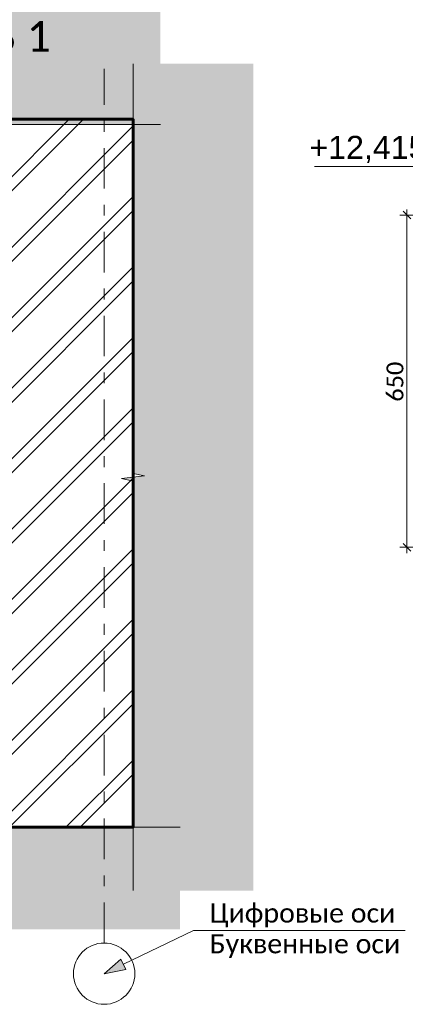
# Model space of a CAD drawing. Header units: millimetres. Extents: x 606744 to 1334424, y 366813 to 458563.
# Tile 2 of 21: x 1305040 to 1305794, y 438677 to 440604. Entities that reach past the tile are written whole.
import ezdxf
from ezdxf.enums import TextEntityAlignment as Align

# ---------------------------------------------------------------- set-up
doc = ezdxf.new("R2010")
doc.units = ezdxf.units.MM
doc.header["$MEASUREMENT"] = 0
doc.linetypes.add('Штрихштриховая', pattern=[164.041661, 79.374998, -31.749998, 21.166667, -31.749998])
doc.layers.add('- 2D четрежи', color=7, linetype='Continuous')
doc.layers.add('Размер - Осевые Размеры', color=7, linetype='Continuous')
for name, color, linetype, lineweight in [('- 2D четрежи_Ном._пера__1', 7, 'Continuous', 15), ('Конструктив - Стены Несущие_Ном._пера__1', 7, 'Continuous', 15), ('Конструктив - Стены Несущие_Ном._пера__41', 7, 'Continuous', 60), ('Размер - Осевые Размеры_Ном._пера__1', 7, 'Continuous', 15), ('Размер - Отметка Уровня_Ном._пера__1', 7, 'Continuous', 15), ('Размер - Отметка Уровня_Ном._пера__120', 7, 'Continuous', 5)]:
    doc.layers.add(name, color=color, linetype=linetype, lineweight=lineweight)
doc.styles.add('СГЕНЕРИР_СТИЛЬ_1', font='arial.ttf')
doc.styles.add('СГЕНЕРИР_СТИЛЬ_2', font='calibri.ttf')
doc.dimstyles.new('СГЕНЕРИР_СТИЛЬ__2', dxfattribs={"dimtxt": 33.000001, "dimasz": 14.25, "dimexe": 0.18, "dimexo": 50, "dimgap": 0, "dimtad": 1, "dimdec": 0, "dimzin": 0, "dimdsep": 46, "dimtxsty": 'СГЕНЕРИР_СТИЛЬ_2', "dimblk": 'ARROWHEAD_6', "dimblk1": 'ARROWHEAD_6', "dimblk2": 'ARROWHEAD_6', "dimcen": 0.09, "dimclrd": 7, "dimclre": 7, "dimclrt": 7, "dimazin": 0, "dimtfac": 1, "dimtdec": 4, "dimtmove": 0, "dimatfit": 3, "dimfxl": 1, "dimtolj": 1, "dimtzin": 0, "dimarcsym": 0})

# ---------------------------------------------------------------- blocks, each defined once
blk = doc.blocks.new('*D158', base_point=(491085.5, 0))
at = {"layer": 'Размер - Осевые Размеры_Ном._пера__1', "color": 7, "linetype": 'Continuous', "lineweight": 15, "transparency": 16777216}
for p, q in [((1305805.2, 440213.9), (1305790.2, 440228.9)), ((1305797.7, 440221.4), (1305797.7, 440232.6)), ((1305944.5, 440221.4), (1305783.7, 440221.4)), ((1305797.7, 439571.4), (1305797.7, 440221.4)), ((1306094.5, 439571.4), (1305783.7, 439571.4)), ((1305790.2, 439578.9), (1305805.2, 439563.9)), ((1305797.7, 439560.1), (1305797.7, 439571.4))]:
    blk.add_line(p, q, dxfattribs=at)
at = {"layer": 'Размер - Осевые Размеры_Ном._пера__1', "color": 7, "lineweight": 15, "transparency": 16777216, "insert": (1305791.1, 439856.2), "char_height": 33, "attachment_point": 7, "rotation": 90, "style": 'СГЕНЕРИР_СТИЛЬ_2'}
blk.add_mtext('\\A1;650', dxfattribs=at)
blk = doc.blocks.new('ARROWHEAD_6')
at = {"color": 0, "linetype": 'Continuous', "lineweight": 0}
for p, q in [((0, 0), (-1, 0)), ((-0.5, -0.5), (0.5, 0.5))]:
    blk.add_line(p, q, dxfattribs=at)
blk = doc.blocks.new('CI Tools Break Line Symbol[32]_7', base_point=(1305262.2, 438899.4))
at = {"layer": '- 2D четрежи', "linetype": 'Continuous', "lineweight": 0, "true_color": 0xffffff}
blk.add_hatch(color=7, dxfattribs=at).paths.add_polyline_path([(1305497.2, 438899.4), (1305497.2, 440517.6), (1305262.2, 440517.6), (1305262.2, 439716), (1305284.7, 439711), (1305239.7, 439706), (1305262.2, 439701), (1305262.2, 438899.4)])
at = {"layer": '- 2D четрежи_Ном._пера__1', "color": 7, "linetype": 'Continuous', "lineweight": 15}
for p, q in [((1305262.2, 439716), (1305262.2, 440517.6)), ((1305284.7, 439711), (1305239.7, 439706)), ((1305239.7, 439706), (1305262.2, 439701)), ((1305262.2, 439716), (1305284.7, 439711)), ((1305262.2, 438899.4), (1305262.2, 439701))]:
    blk.add_line(p, q, dxfattribs=at)
blk = doc.blocks.new('CI Tools Break Line Symbol[33]_7', base_point=(1305354, 439023.4))
at = {"layer": '- 2D четрежи', "linetype": 'Continuous', "lineweight": 0, "true_color": 0xffffff}
blk.add_hatch(color=7, dxfattribs=at).paths.add_polyline_path([(1305354, 439023.4), (1305018.8, 439023.4), (1305013.8, 439045.9), (1305008.8, 439000.9), (1305003.8, 439023.4), (1304668.7, 439023.4), (1304668.7, 438823.9), (1305354, 438823.9)])
at = {"layer": '- 2D четрежи_Ном._пера__1', "color": 7, "linetype": 'Continuous', "lineweight": 15}
for p, q in [((1305008.8, 439000.9), (1305013.8, 439045.9)), ((1305013.8, 439045.9), (1305018.8, 439023.4)), ((1305003.8, 439023.4), (1304668.7, 439023.4)), ((1305003.8, 439023.4), (1305008.8, 439000.9)), ((1305354, 439023.4), (1305018.8, 439023.4))]:
    blk.add_line(p, q, dxfattribs=at)
blk = doc.blocks.new('CI Tools Break Line Symbol[34]_7', base_point=(1305315.5, 440399))
at = {"layer": '- 2D четрежи', "linetype": 'Continuous', "lineweight": 0, "true_color": 0xffffff}
blk.add_hatch(color=7, dxfattribs=at).paths.add_polyline_path([(1305315.5, 440764.3), (1304713.9, 440764.3), (1304713.9, 440399), (1305007.2, 440399), (1305012.2, 440421.5), (1305017.2, 440376.5), (1305022.2, 440399), (1305315.5, 440399)])
at = {"layer": '- 2D четрежи_Ном._пера__1', "color": 7, "linetype": 'Continuous', "lineweight": 15}
for p, q in [((1305007.2, 440399), (1305012.2, 440421.5)), ((1305012.2, 440421.5), (1305017.2, 440376.5)), ((1305007.2, 440399), (1304713.9, 440399)), ((1305017.2, 440376.5), (1305022.2, 440399)), ((1305315.5, 440399), (1305022.2, 440399))]:
    blk.add_line(p, q, dxfattribs=at)
blk = doc.blocks.new('Линия_10_7', base_point=(1305205.5, 438736.9))
at = {"layer": '- 2D четрежи_Ном._пера__1', "color": 7, "linetype": 'Штрихштриховая', "lineweight": 15}
blk.add_line((1305205.5, 438796.9), (1305205.5, 440507.7), dxfattribs=at)
at = {"layer": '- 2D четрежи_Ном._пера__1', "color": 7, "linetype": 'Continuous', "lineweight": 15}
blk.add_circle((1305205.5, 438736.9), 60, dxfattribs=at)
blk = doc.blocks.new('Выноска_8_7', base_point=(1305205.5, 438736.9))
at = {"layer": '- 2D четрежи', "linetype": 'Continuous', "lineweight": 0, "true_color": 0x000000}
blk.add_hatch(color=18, dxfattribs=at).paths.add_polyline_path([(1305205.5, 438736.9), (1305248.2, 438745), (1305238.4, 438765.3)])
at = {"layer": '- 2D четрежи_Ном._пера__1', "color": 7, "linetype": 'Continuous', "lineweight": 15}
for p, q in [((1305243.3, 438755.2), (1305380.5, 438821.3)), ((1305380.5, 438821.3), (1305411.6, 438821.3)), ((1305411.6, 438821.3), (1305794, 438821.3)), ((1305205.5, 438736.9), (1305238.4, 438765.3)), ((1305238.4, 438765.3), (1305248.2, 438745)), ((1305205.5, 438736.9), (1305248.2, 438745))]:
    blk.add_line(p, q, dxfattribs=at)
at = {"layer": '- 2D четрежи_Ном._пера__1', "color": 7, "lineweight": 15, "style": 'СГЕНЕРИР_СТИЛЬ_2'}
blk.add_attdef('txt1', text='', height=37.5, dxfattribs=at).set_placement((1305411.6, 438825.6), align=Align.BOTTOM_LEFT)
blk.add_attdef('txt2', text='', height=37.5, dxfattribs=at).set_placement((1305411.6, 438814.2), align=Align.TOP_LEFT)

msp = doc.modelspace()

# ---------------------------------------------------------------- hatches: boundary and pattern name
at = {"layer": 'Конструктив - Стены Несущие_Ном._пера__1', "linetype": 'Continuous', "lineweight": 15}
h = msp.add_hatch(dxfattribs=at)
h.set_pattern_fill('ЛИНИИ_НАКЛОННЫЕ_ДВОЙНЫЕ__2E', style=0, pattern_type=2)
h.set_pattern_definition([(45, (491085.5, 0), (-68.942909, 68.942909), []), (45, (491071.71, 13.79), (-68.942909, 68.942909), [])])
h.paths.add_polyline_path([(1304915.5, 440408.8), (1304915.5, 439023.4), (1304965.5, 439023.4), (1305262.2, 439023.4), (1305262.2, 440408.8)])

# ---------------------------------------------------------------- linework, layer by layer
at = {"layer": 'Конструктив - Стены Несущие_Ном._пера__41', "color": 7, "linetype": 'Continuous', "lineweight": 60, "flags": 128}
msp.add_lwpolyline([(1304915.5, 440408.8), (1304915.5, 439023.4), (1304965.5, 439023.4), (1305262.2, 439023.4), (1305262.2, 440408.8)], close=True, dxfattribs=at)
at = {"layer": 'Размер - Отметка Уровня_Ном._пера__120', "color": 7, "linetype": 'Continuous', "lineweight": 5}
msp.add_line((1305882.7, 440316.4), (1305616.8, 440316.4), dxfattribs=at)

# ---------------------------------------------------------------- block references
at = {"layer": '- 2D четрежи', "color": 7, "linetype": 'Continuous', "lineweight": 15}
for name, p in [('CI Tools Break Line Symbol[34]_7', (1305315.5, 440399)), ('CI Tools Break Line Symbol[32]_7', (1305262.2, 438899.4)), ('CI Tools Break Line Symbol[33]_7', (1305354, 439023.4))]:
    msp.add_blockref(name, p, dxfattribs=at)
at = {"layer": '- 2D четрежи', "color": 7, "linetype": 'Штрихштриховая', "lineweight": 15}
msp.add_blockref('Линия_10_7', (1305205.5, 438736.9), dxfattribs=at)
at = {"layer": '- 2D четрежи', "color": 7, "linetype": 'Continuous', "lineweight": 15}
msp.add_blockref('Выноска_8_7', (1305205.5, 438736.9), dxfattribs=at).add_auto_attribs({'txt1': 'Цифровые оси', 'txt2': 'Буквенные оси'})

# ---------------------------------------------------------------- texts
at = {"layer": '- 2D четрежи_Ном._пера__1', "color": 7, "linetype": 'Continuous', "lineweight": 15, "insert": (1304910.9, 440526.5), "char_height": 60, "attachment_point": 8, "style": 'СГЕНЕРИР_СТИЛЬ_2'}
msp.add_mtext('\\A1;ДЕТАЛЬ 1', dxfattribs=at)
at = {"layer": 'Размер - Отметка Уровня_Ном._пера__1', "color": 7, "linetype": 'Continuous', "lineweight": 15, "insert": (1305835.9, 440323.1), "char_height": 45, "attachment_point": 9, "style": 'СГЕНЕРИР_СТИЛЬ_1'}
msp.add_mtext('\\A1;+12,415', dxfattribs=at)

# ---------------------------------------------------------------- dimensions: what is measured, and where the dimension line sits
at = {"layer": 'Размер - Осевые Размеры', "color": 7, "linetype": 'Continuous', "lineweight": 15}
dim = msp.add_linear_dim(base=(1305797.7, 440221.4), p1=(1306144.5, 439571.4), p2=(1305994.5, 440221.4), angle=90, dimstyle='СГЕНЕРИР_СТИЛЬ__2', dxfattribs=at)
dim.commit()
dim.dimension.update_dxf_attribs({"geometry": '*D158', "text_midpoint": (1305774.6, 439893.9), "dimtype": 160, "text_rotation": 90})

doc.saveas('drawing.dxf')
